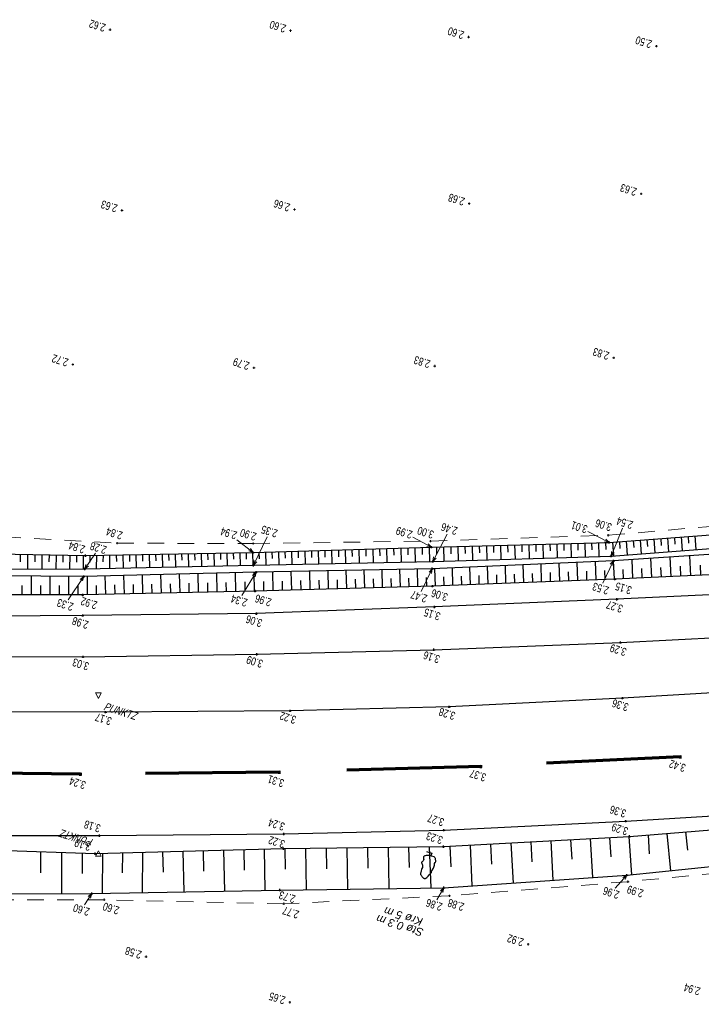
# Model space of a CAD drawing. Header units: metres. Extents: x 3521221 to 3521364, y 5943318 to 5943439.
# Tile 14 of 15: x 3521298 to 3521329, y 5943393 to 5943437. Entities that reach past the tile are written whole.
import ezdxf
from ezdxf.enums import TextEntityAlignment as Align

# ---------------------------------------------------------------- set-up
doc = ezdxf.new("R2010")
doc.units = ezdxf.units.M
doc.header["$PDMODE"] = 2
doc.header["$PDSIZE"] = 0.05
doc.linetypes.add('JIS_02_0.7', pattern=[1.35, 0.75, -0.6])
doc.linetypes.add('X_VA_MARKIERUNG', pattern=[12, 6, -6])
for name, color, linetype, lineweight in [('Boeschung OK', 30, 'Continuous', 30), ('Boeschung UK', 22, 'Continuous', 30), ('Boeschungsschraffuren', 82, 'Continuous', 30), ('Fahrbahnrand', 5, 'Continuous', 30), ('Gehwegrand', 131, 'Continuous', 30), ('Gelaendepunkt', 21, 'Continuous', 13), ('Graben - OK Boeschung', 30, 'Continuous', 30), ('Graben - UK Boeschung', 14, 'Continuous', 30), ('Höhentexte', 8, 'Continuous', 9), ('Laubbaum', 92, 'Continuous', 30), ('Leitpfosten', 3, 'Continuous', 9), ('Nutzungsgrenzen', 81, 'JIS_02_0.7', 18), ('VG_Text_Vegetation', 3, 'Continuous', 9)]:
    doc.layers.add(name, color=color, linetype=linetype, lineweight=lineweight)
doc.layers.add('Fahrbahnlaengsmarkierung gestrichelt', color=7, linetype='X_VA_MARKIERUNG', lineweight=70, true_color=0x8c94c7)
doc.styles.add('Punkthöhe', font='arial.ttf', dxfattribs={"width": 0.75})
doc.styles.add('Text Vegetation', font='ariali.ttf')

msp = doc.modelspace()

# ---------------------------------------------------------------- linework, layer by layer
at = {"layer": 'Boeschung OK', "color": 253}
for p, q in [((3521325.794, 5943400.239), (3521333.518, 5943400.872)), ((3521317.46, 5943399.785), (3521325.794, 5943400.239)), ((3521292.766, 5943399.785), (3521301.841, 5943399.471)), ((3521310.281, 5943399.693), (3521317.46, 5943399.785)), ((3521301.841, 5943399.471), (3521310.281, 5943399.693))]:
    msp.add_line(p, q, dxfattribs=at)
for p in [(3521325.794, 5943400.239), (3521317.46, 5943399.785), (3521301.841, 5943399.471), (3521310.281, 5943399.693)]:
    msp.add_point(p, dxfattribs=at)
at = {"layer": 'Boeschung UK', "color": 253}
for p, q in [((3521325.675, 5943398.504), (3521333.834, 5943399.349)), ((3521317.475, 5943397.94), (3521325.675, 5943398.504)), ((3521292.785, 5943397.657), (3521301.692, 5943397.68)), ((3521301.692, 5943397.68), (3521310.12, 5943397.839)), ((3521310.12, 5943397.839), (3521317.475, 5943397.94))]:
    msp.add_line(p, q, dxfattribs=at)
for p in [(3521325.675, 5943398.504), (3521301.692, 5943397.68), (3521310.12, 5943397.839), (3521317.475, 5943397.94)]:
    msp.add_point(p, dxfattribs=at)
at = {"layer": 'Boeschungsschraffuren', "color": 253}
for p, q in [((3521325.646, 5943413.47), (3521325.69, 5943412.85)), ((3521325.956, 5943413.493), (3521325.977, 5943413.184)), ((3521326.264, 5943413.516), (3521326.308, 5943412.898)), ((3521326.573, 5943413.539), (3521326.595, 5943413.231)), ((3521326.881, 5943413.562), (3521326.924, 5943412.946)), ((3521327.189, 5943413.585), (3521327.21, 5943413.278)), ((3521327.496, 5943413.608), (3521327.539, 5943412.994)), ((3521327.803, 5943413.631), (3521327.824, 5943413.324)), ((3521328.109, 5943413.654), (3521328.152, 5943413.041)), ((3521328.415, 5943413.677), (3521328.437, 5943413.371)), ((3521328.721, 5943413.7), (3521328.764, 5943413.089)), ((3521310.643, 5943413.01), (3521310.659, 5943412.421)), ((3521310.939, 5943413.019), (3521310.947, 5943412.723)), ((3521311.236, 5943413.028), (3521311.252, 5943412.434)), ((3521311.534, 5943413.037), (3521311.542, 5943412.738)), ((3521311.834, 5943413.046), (3521311.85, 5943412.446)), ((3521312.135, 5943413.055), (3521312.143, 5943412.754)), ((3521312.437, 5943413.064), (3521312.453, 5943412.459)), ((3521312.741, 5943413.073), (3521312.749, 5943412.769)), ((3521313.046, 5943413.082), (3521313.062, 5943412.472)), ((3521313.352, 5943413.091), (3521313.361, 5943412.785)), ((3521313.66, 5943413.1), (3521313.677, 5943412.485)), ((3521313.969, 5943413.109), (3521313.977, 5943412.8)), ((3521314.28, 5943413.119), (3521314.296, 5943412.498)), ((3521314.591, 5943413.128), (3521314.6, 5943412.816)), ((3521314.905, 5943413.137), (3521314.921, 5943412.511)), ((3521315.219, 5943413.147), (3521315.228, 5943412.832)), ((3521315.535, 5943413.156), (3521315.552, 5943412.524)), ((3521315.852, 5943413.165), (3521315.861, 5943412.848)), ((3521316.171, 5943413.175), (3521316.188, 5943412.537)), ((3521316.491, 5943413.185), (3521316.5, 5943412.864)), ((3521316.813, 5943413.194), (3521316.83, 5943412.551)), ((3521317.135, 5943413.203), (3521317.143, 5943412.881)), ((3521317.456, 5943413.212), (3521317.474, 5943412.569)), ((3521317.777, 5943413.22), (3521317.786, 5943412.899)), ((3521318.098, 5943413.229), (3521318.115, 5943412.588)), ((3521318.417, 5943413.238), (3521318.426, 5943412.918)), ((3521318.737, 5943413.246), (3521318.754, 5943412.607)), ((3521319.056, 5943413.255), (3521319.064, 5943412.936)), ((3521319.374, 5943413.263), (3521319.392, 5943412.627)), ((3521319.692, 5943413.272), (3521319.701, 5943412.954)), ((3521320.01, 5943413.281), (3521320.027, 5943412.646)), ((3521320.327, 5943413.289), (3521320.335, 5943412.972)), ((3521320.643, 5943413.298), (3521320.66, 5943412.665)), ((3521320.959, 5943413.306), (3521320.968, 5943412.99)), ((3521321.275, 5943413.315), (3521321.292, 5943412.684)), ((3521321.59, 5943413.323), (3521321.599, 5943413.008)), ((3521321.905, 5943413.332), (3521321.922, 5943412.703)), ((3521322.219, 5943413.34), (3521322.227, 5943413.026)), ((3521322.532, 5943413.349), (3521322.549, 5943412.721)), ((3521322.846, 5943413.357), (3521322.854, 5943413.044)), ((3521323.158, 5943413.366), (3521323.175, 5943412.74)), ((3521323.47, 5943413.374), (3521323.479, 5943413.062)), ((3521323.782, 5943413.382), (3521323.799, 5943412.759)), ((3521324.093, 5943413.391), (3521324.102, 5943413.08)), ((3521324.404, 5943413.399), (3521324.421, 5943412.778)), ((3521324.714, 5943413.408), (3521324.723, 5943413.097)), ((3521325.027, 5943413.423), (3521325.071, 5943412.802)), ((3521325.337, 5943413.446), (3521325.359, 5943413.136)), ((3521298.487, 5943412.876), (3521298.483, 5943412.544)), ((3521298.815, 5943412.869), (3521298.808, 5943412.213)), ((3521299.139, 5943412.863), (3521299.136, 5943412.539)), ((3521299.46, 5943412.857), (3521299.453, 5943412.216)), ((3521299.776, 5943412.85), (3521299.773, 5943412.534)), ((3521300.089, 5943412.844), (3521300.082, 5943412.218)), ((3521300.399, 5943412.838), (3521300.395, 5943412.529)), ((3521300.705, 5943412.832), (3521300.698, 5943412.22)), ((3521301.007, 5943412.826), (3521301.004, 5943412.524)), ((3521301.306, 5943412.82), (3521301.299, 5943412.223)), ((3521301.603, 5943412.821), (3521301.599, 5943412.525)), ((3521301.899, 5943412.827), (3521301.892, 5943412.234)), ((3521302.195, 5943412.833), (3521302.192, 5943412.537)), ((3521302.491, 5943412.838), (3521302.484, 5943412.247)), ((3521302.787, 5943412.844), (3521302.795, 5943412.549)), ((3521303.081, 5943412.849), (3521303.097, 5943412.26)), ((3521303.376, 5943412.855), (3521303.384, 5943412.561)), ((3521303.67, 5943412.86), (3521303.685, 5943412.273)), ((3521303.963, 5943412.866), (3521303.971, 5943412.572)), ((3521304.256, 5943412.871), (3521304.272, 5943412.285)), ((3521304.549, 5943412.877), (3521304.557, 5943412.584)), ((3521304.842, 5943412.882), (3521304.857, 5943412.298)), ((3521305.134, 5943412.888), (3521305.141, 5943412.596)), ((3521305.425, 5943412.893), (3521305.441, 5943412.31)), ((3521305.717, 5943412.899), (3521305.724, 5943412.608)), ((3521306.007, 5943412.904), (3521306.023, 5943412.323)), ((3521306.298, 5943412.91), (3521306.306, 5943412.619)), ((3521306.588, 5943412.915), (3521306.604, 5943412.335)), ((3521306.878, 5943412.921), (3521306.885, 5943412.631)), ((3521307.167, 5943412.926), (3521307.183, 5943412.347)), ((3521307.456, 5943412.931), (3521307.464, 5943412.643)), ((3521307.745, 5943412.937), (3521307.76, 5943412.36)), ((3521308.033, 5943412.942), (3521308.041, 5943412.654)), ((3521308.321, 5943412.948), (3521308.336, 5943412.372)), ((3521308.608, 5943412.953), (3521308.616, 5943412.666)), ((3521308.895, 5943412.958), (3521308.911, 5943412.384)), ((3521309.183, 5943412.967), (3521309.191, 5943412.679)), ((3521309.473, 5943412.975), (3521309.488, 5943412.397)), ((3521309.763, 5943412.984), (3521309.771, 5943412.693)), ((3521310.055, 5943412.993), (3521310.071, 5943412.409)), ((3521310.348, 5943413.001), (3521310.356, 5943412.708)), ((3521325.113, 5943411.761), (3521325.074, 5943412.586)), ((3521325.943, 5943411.798), (3521325.902, 5943412.641)), ((3521326.79, 5943411.836), (3521326.749, 5943412.697)), ((3521327.656, 5943411.875), (3521327.614, 5943412.755)), ((3521328.541, 5943411.915), (3521328.498, 5943412.814)), ((3521312.303, 5943411.322), (3521312.279, 5943412.136)), ((3521313.116, 5943411.344), (3521313.092, 5943412.153)), ((3521313.923, 5943411.366), (3521313.9, 5943412.169)), ((3521314.725, 5943411.388), (3521314.702, 5943412.185)), ((3521315.52, 5943411.41), (3521315.497, 5943412.202)), ((3521316.31, 5943411.432), (3521316.287, 5943412.218)), ((3521317.094, 5943411.455), (3521317.072, 5943412.236)), ((3521317.876, 5943411.485), (3521317.853, 5943412.27)), ((3521318.663, 5943411.515), (3521318.64, 5943412.305)), ((3521319.454, 5943411.545), (3521319.43, 5943412.339)), ((3521320.249, 5943411.575), (3521320.225, 5943412.374)), ((3521321.048, 5943411.606), (3521321.025, 5943412.409)), ((3521321.852, 5943411.637), (3521321.829, 5943412.444)), ((3521322.661, 5943411.667), (3521322.637, 5943412.479)), ((3521323.474, 5943411.698), (3521323.45, 5943412.515)), ((3521324.291, 5943411.73), (3521324.267, 5943412.551)), ((3521324.701, 5943411.745), (3521324.682, 5943412.157)), ((3521325.526, 5943411.779), (3521325.506, 5943412.196)), ((3521326.364, 5943411.817), (3521326.344, 5943412.243)), ((3521327.221, 5943411.856), (3521327.2, 5943412.291)), ((3521328.096, 5943411.895), (3521328.075, 5943412.34)), ((3521328.99, 5943411.935), (3521328.969, 5943412.39)), ((3521298.987, 5943411.06), (3521298.986, 5943411.9)), ((3521299.827, 5943411.058), (3521299.826, 5943411.895)), ((3521300.662, 5943411.057), (3521300.661, 5943411.889)), ((3521301.493, 5943411.061), (3521301.492, 5943411.889)), ((3521302.322, 5943411.079), (3521302.298, 5943411.908)), ((3521303.151, 5943411.098), (3521303.127, 5943411.928)), ((3521303.982, 5943411.117), (3521303.957, 5943411.948)), ((3521304.813, 5943411.136), (3521304.789, 5943411.968)), ((3521305.646, 5943411.155), (3521305.622, 5943411.988)), ((3521306.48, 5943411.174), (3521306.456, 5943412.008)), ((3521307.316, 5943411.193), (3521307.291, 5943412.029)), ((3521308.152, 5943411.211), (3521308.128, 5943412.049)), ((3521308.99, 5943411.23), (3521308.965, 5943412.069)), ((3521309.827, 5943411.253), (3521309.803, 5943412.086)), ((3521310.658, 5943411.276), (3521310.634, 5943412.103)), ((3521311.072, 5943411.288), (3521311.06, 5943411.7)), ((3521311.483, 5943411.299), (3521311.459, 5943412.12)), ((3521311.894, 5943411.31), (3521311.882, 5943411.719)), ((3521312.71, 5943411.333), (3521312.698, 5943411.739)), ((3521313.52, 5943411.355), (3521313.509, 5943411.758)), ((3521314.325, 5943411.377), (3521314.313, 5943411.777)), ((3521315.123, 5943411.399), (3521315.112, 5943411.796)), ((3521315.916, 5943411.421), (3521315.905, 5943411.815)), ((3521316.703, 5943411.443), (3521316.692, 5943411.834)), ((3521317.485, 5943411.47), (3521317.473, 5943411.862)), ((3521318.269, 5943411.5), (3521318.258, 5943411.894)), ((3521319.058, 5943411.53), (3521319.046, 5943411.926)), ((3521319.851, 5943411.56), (3521319.839, 5943411.958)), ((3521320.648, 5943411.591), (3521320.636, 5943411.991)), ((3521321.45, 5943411.621), (3521321.438, 5943412.024)), ((3521322.256, 5943411.652), (3521322.244, 5943412.057)), ((3521323.067, 5943411.683), (3521323.055, 5943412.09)), ((3521323.882, 5943411.714), (3521323.87, 5943412.123)), ((3521298.566, 5943411.06), (3521298.565, 5943411.482)), ((3521299.407, 5943411.059), (3521299.407, 5943411.478)), ((3521300.245, 5943411.058), (3521300.244, 5943411.475)), ((3521301.078, 5943411.056), (3521301.078, 5943411.471)), ((3521301.907, 5943411.07), (3521301.907, 5943411.484)), ((3521302.736, 5943411.089), (3521302.724, 5943411.504)), ((3521303.566, 5943411.108), (3521303.554, 5943411.523)), ((3521304.397, 5943411.126), (3521304.385, 5943411.542)), ((3521305.23, 5943411.145), (3521305.217, 5943411.562)), ((3521306.063, 5943411.164), (3521306.051, 5943411.581)), ((3521306.898, 5943411.183), (3521306.886, 5943411.601)), ((3521307.734, 5943411.202), (3521307.721, 5943411.62)), ((3521308.571, 5943411.221), (3521308.558, 5943411.64)), ((3521309.409, 5943411.242), (3521309.397, 5943411.66)), ((3521310.243, 5943411.265), (3521310.231, 5943411.68)), ((3521325.765, 5943400.238), (3521325.875, 5943398.525)), ((3521326.621, 5943400.307), (3521326.675, 5943399.46)), ((3521327.467, 5943400.376), (3521327.628, 5943398.706)), ((3521328.303, 5943400.445), (3521328.383, 5943399.619)), ((3521317.737, 5943399.8), (3521317.775, 5943398.882)), ((3521318.655, 5943399.85), (3521318.73, 5943398.026)), ((3521319.567, 5943399.9), (3521319.604, 5943398.994)), ((3521320.472, 5943399.949), (3521320.569, 5943398.153)), ((3521321.37, 5943399.998), (3521321.418, 5943399.106)), ((3521322.261, 5943400.047), (3521322.357, 5943398.276)), ((3521323.147, 5943400.095), (3521323.203, 5943399.216)), ((3521324.026, 5943400.143), (3521324.137, 5943398.398)), ((3521324.899, 5943400.191), (3521324.954, 5943399.324)), ((3521299.396, 5943399.556), (3521299.391, 5943398.615)), ((3521300.337, 5943399.523), (3521300.327, 5943397.676)), ((3521301.26, 5943399.491), (3521301.255, 5943398.585)), ((3521302.166, 5943399.48), (3521302.156, 5943397.689)), ((3521303.062, 5943399.503), (3521303.057, 5943398.604)), ((3521303.96, 5943399.527), (3521303.951, 5943397.723)), ((3521304.863, 5943399.55), (3521304.885, 5943398.646)), ((3521305.768, 5943399.574), (3521305.812, 5943397.758)), ((3521306.676, 5943399.598), (3521306.698, 5943398.687)), ((3521307.587, 5943399.622), (3521307.632, 5943397.792)), ((3521308.502, 5943399.646), (3521308.525, 5943398.728)), ((3521309.421, 5943399.67), (3521309.452, 5943397.826)), ((3521310.343, 5943399.694), (3521310.358, 5943398.768)), ((3521311.268, 5943399.706), (3521311.3, 5943397.855)), ((3521312.194, 5943399.718), (3521312.209, 5943398.793)), ((3521313.119, 5943399.729), (3521313.15, 5943397.881)), ((3521314.043, 5943399.741), (3521314.059, 5943398.817)), ((3521314.967, 5943399.753), (3521314.998, 5943397.906)), ((3521315.891, 5943399.765), (3521315.913, 5943398.842)), ((3521316.814, 5943399.777), (3521316.89, 5943397.932))]:
    msp.add_line(p, q, dxfattribs=at)
at = {"layer": 'Fahrbahnlaengsmarkierung gestrichelt', "color": 253}
for p, q in [((3521336.975, 5943404.401), (3521328.066, 5943403.805)), ((3521328.066, 5943403.805), (3521319.126, 5943403.376)), ((3521319.126, 5943403.376), (3521310.095, 5943403.114)), ((3521301.181, 5943403.036), (3521292.283, 5943403.122)), ((3521310.095, 5943403.114), (3521301.181, 5943403.036))]:
    msp.add_line(p, q, dxfattribs=at)
for p in [(3521328.066, 5943403.805), (3521319.126, 5943403.376), (3521301.181, 5943403.036), (3521310.095, 5943403.114)]:
    msp.add_point(p, dxfattribs=at)
at = {"layer": 'Fahrbahnrand', "color": 253}
for p, q in [((3521333.595, 5943406.921), (3521325.476, 5943406.432)), ((3521325.476, 5943406.432), (3521317.712, 5943406.043)), ((3521317.712, 5943406.043), (3521310.583, 5943405.864)), ((3521302.312, 5943405.807), (3521295.205, 5943405.823)), ((3521310.583, 5943405.864), (3521302.312, 5943405.807)), ((3521325.621, 5943400.925), (3521333.487, 5943401.391)), ((3521317.474, 5943400.521), (3521325.621, 5943400.925)), ((3521294.843, 5943400.283), (3521302.03, 5943400.278)), ((3521302.03, 5943400.278), (3521310.297, 5943400.35)), ((3521310.297, 5943400.35), (3521317.474, 5943400.521))]:
    msp.add_line(p, q, dxfattribs=at)
for p in [(3521325.476, 5943406.432), (3521317.712, 5943406.043), (3521302.312, 5943405.807), (3521310.583, 5943405.864), (3521325.621, 5943400.925), (3521302.03, 5943400.278), (3521310.297, 5943400.35), (3521317.474, 5943400.521)]:
    msp.add_point(p, dxfattribs=at)
at = {"layer": 'Gehwegrand', "color": 253}
for p, q in [((3521333.713, 5943411.266), (3521325.226, 5943410.864)), ((3521325.226, 5943410.864), (3521317.049, 5943410.522)), ((3521317.049, 5943410.522), (3521309.069, 5943410.219)), ((3521301.287, 5943410.138), (3521293.573, 5943410.071)), ((3521309.069, 5943410.219), (3521301.287, 5943410.138)), ((3521325.389, 5943408.925), (3521333.568, 5943409.363)), ((3521309.095, 5943408.399), (3521317.026, 5943408.604)), ((3521317.026, 5943408.604), (3521325.389, 5943408.925)), ((3521293.914, 5943408.323), (3521301.302, 5943408.284)), ((3521301.302, 5943408.284), (3521309.095, 5943408.399))]:
    msp.add_line(p, q, dxfattribs=at)
for p in [(3521325.226, 5943410.864), (3521317.049, 5943410.522), (3521301.287, 5943410.138), (3521309.069, 5943410.219), (3521317.026, 5943408.604), (3521325.389, 5943408.925), (3521301.302, 5943408.284), (3521309.095, 5943408.399)]:
    msp.add_point(p, dxfattribs=at)
at = {"layer": 'Gelaendepunkt', "color": 253}
for p in [(3521302.509, 5943436.375), (3521310.597, 5943436.337), (3521318.579, 5943436.045), (3521326.994, 5943435.639), (3521326.313, 5943429.024), (3521318.605, 5943428.588), (3521303.041, 5943428.284), (3521310.777, 5943428.324), (3521300.84, 5943421.379), (3521325.084, 5943421.68), (3521308.959, 5943421.228), (3521317.063, 5943421.311), (3521321.247, 5943395.407), (3521304.124, 5943394.85), (3521310.567, 5943392.812)]:
    msp.add_point(p, dxfattribs=at)
at = {"layer": 'Graben - OK Boeschung', "color": 253}
for p, q in [((3521324.879, 5943413.412), (3521333.22, 5943414.038)), ((3521308.924, 5943412.959), (3521316.91, 5943413.197)), ((3521316.91, 5943413.197), (3521324.879, 5943413.412)), ((3521293.47, 5943412.975), (3521301.417, 5943412.818)), ((3521301.417, 5943412.818), (3521308.924, 5943412.959)), ((3521333.413, 5943412.134), (3521325.139, 5943411.762)), ((3521325.139, 5943411.762), (3521316.962, 5943411.45)), ((3521316.962, 5943411.45), (3521309.015, 5943411.231)), ((3521301.285, 5943411.056), (3521293.589, 5943411.068)), ((3521309.015, 5943411.231), (3521301.285, 5943411.056))]:
    msp.add_line(p, q, dxfattribs=at)
for p in [(3521324.879, 5943413.412), (3521316.91, 5943413.197), (3521301.417, 5943412.818), (3521308.924, 5943412.959), (3521325.139, 5943411.762), (3521309.015, 5943411.231), (3521316.962, 5943411.45), (3521301.285, 5943411.056)]:
    msp.add_point(p, dxfattribs=at)
at = {"layer": 'Graben - UK Boeschung', "color": 253}
for p, q in [((3521324.965, 5943412.794), (3521333.229, 5943413.435)), ((3521333.44, 5943413.143), (3521325.075, 5943412.586)), ((3521325.075, 5943412.586), (3521316.952, 5943412.231)), ((3521316.977, 5943412.554), (3521324.965, 5943412.794)), ((3521293.56, 5943412.193), (3521301.373, 5943412.223)), ((3521301.373, 5943412.223), (3521308.936, 5943412.385)), ((3521308.936, 5943412.385), (3521316.977, 5943412.554)), ((3521316.952, 5943412.231), (3521309.054, 5943412.071)), ((3521301.332, 5943411.885), (3521293.707, 5943411.934)), ((3521309.054, 5943412.071), (3521301.332, 5943411.885))]:
    msp.add_line(p, q, dxfattribs=at)
for p in [(3521316.977, 5943412.554), (3521324.965, 5943412.794), (3521325.075, 5943412.586), (3521301.373, 5943412.223), (3521308.936, 5943412.385), (3521316.952, 5943412.231), (3521301.332, 5943411.885), (3521309.054, 5943412.071)]:
    msp.add_point(p, dxfattribs=at)
at = {"layer": 'Höhentexte', "color": 253}
for p, q in [((3521325.481, 5943414.042), (3521324.965, 5943412.794)), ((3521308.185, 5943413.532), (3521308.924, 5943412.959)), ((3521309.555, 5943413.663), (3521308.936, 5943412.385)), ((3521316.075, 5943413.639), (3521316.91, 5943413.197)), ((3521317.613, 5943413.778), (3521316.977, 5943412.554)), ((3521323.921, 5943413.892), (3521324.879, 5943413.412)), ((3521324.879, 5943413.412), (3521324.73, 5943413.561)), ((3521308.725, 5943413.029), (3521308.924, 5943412.959)), ((3521308.924, 5943412.959), (3521308.807, 5943413.134)), ((3521316.702, 5943413.232), (3521316.91, 5943413.197)), ((3521316.91, 5943413.197), (3521316.764, 5943413.349)), ((3521324.67, 5943413.442), (3521324.879, 5943413.412)), ((3521301.855, 5943412.933), (3521301.373, 5943412.223)), ((3521308.963, 5943412.594), (3521308.936, 5943412.385)), ((3521317.01, 5943412.762), (3521316.977, 5943412.554)), ((3521316.977, 5943412.554), (3521317.128, 5943412.701)), ((3521324.595, 5943411.582), (3521325.075, 5943412.586)), ((3521325.075, 5943412.586), (3521324.929, 5943412.434)), ((3521324.98, 5943413.004), (3521324.965, 5943412.794)), ((3521324.965, 5943412.794), (3521325.103, 5943412.953)), ((3521325.049, 5943412.377), (3521325.075, 5943412.586)), ((3521301.43, 5943412.426), (3521301.373, 5943412.223)), ((3521301.373, 5943412.223), (3521301.54, 5943412.351)), ((3521308.936, 5943412.385), (3521309.083, 5943412.536)), ((3521316.451, 5943411.214), (3521316.952, 5943412.231)), ((3521316.952, 5943412.231), (3521316.804, 5943412.081)), ((3521316.923, 5943412.022), (3521316.952, 5943412.231)), ((3521300.634, 5943410.843), (3521301.332, 5943411.885)), ((3521301.332, 5943411.885), (3521301.165, 5943411.756)), ((3521301.276, 5943411.682), (3521301.332, 5943411.885)), ((3521308.418, 5943411.031), (3521309.054, 5943412.071)), ((3521309.054, 5943412.071), (3521308.893, 5943411.935)), ((3521309.006, 5943411.866), (3521309.054, 5943412.071)), ((3521325.143, 5943397.927), (3521325.675, 5943398.504)), ((3521325.675, 5943398.504), (3521325.49, 5943398.402)), ((3521325.588, 5943398.312), (3521325.675, 5943398.504)), ((3521301.358, 5943397.177), (3521301.692, 5943397.68)), ((3521301.692, 5943397.68), (3521301.526, 5943397.55)), ((3521301.637, 5943397.477), (3521301.692, 5943397.68)), ((3521317.155, 5943397.406), (3521317.475, 5943397.94)), ((3521317.475, 5943397.94), (3521317.315, 5943397.803)), ((3521317.429, 5943397.734), (3521317.475, 5943397.94))]:
    msp.add_line(p, q, dxfattribs=at)
at = {"layer": 'Laubbaum', "color": 253}
for p, q in [((3521316.576, 5943399.345), (3521316.569, 5943399.335)), ((3521316.586, 5943399.352), (3521316.576, 5943399.345)), ((3521316.611, 5943399.366), (3521316.586, 5943399.352)), ((3521316.636, 5943399.376), (3521316.611, 5943399.366)), ((3521316.684, 5943399.387), (3521316.636, 5943399.376)), ((3521316.732, 5943399.389), (3521316.684, 5943399.387)), ((3521316.688, 5943399.572), (3521316.93, 5943399.495)), ((3521316.774, 5943399.385), (3521316.732, 5943399.389)), ((3521316.824, 5943399.379), (3521316.774, 5943399.385)), ((3521316.867, 5943399.371), (3521316.824, 5943399.379)), ((3521316.913, 5943399.361), (3521316.867, 5943399.371)), ((3521316.93, 5943399.495), (3521316.89, 5943399.366)), ((3521316.973, 5943399.344), (3521316.913, 5943399.361)), ((3521317.03, 5943399.324), (3521316.973, 5943399.344)), ((3521316.473, 5943399.073), (3521316.472, 5943399.062)), ((3521316.472, 5943399.062), (3521316.474, 5943399.052)), ((3521316.478, 5943399.085), (3521316.473, 5943399.073)), ((3521316.474, 5943399.052), (3521316.479, 5943399.04)), ((3521316.483, 5943399.092), (3521316.478, 5943399.085)), ((3521316.479, 5943399.04), (3521316.501, 5943398.998)), ((3521316.489, 5943399.098), (3521316.483, 5943399.092)), ((3521316.502, 5943399.108), (3521316.489, 5943399.098)), ((3521316.501, 5943398.998), (3521316.511, 5943398.951)), ((3521316.514, 5943399.12), (3521316.502, 5943399.108)), ((3521316.511, 5943398.951), (3521316.514, 5943398.92)), ((3521316.535, 5943399.146), (3521316.514, 5943399.12)), ((3521316.514, 5943398.92), (3521316.515, 5943398.879)), ((3521316.554, 5943399.174), (3521316.535, 5943399.146)), ((3521316.561, 5943399.186), (3521316.554, 5943399.174)), ((3521316.558, 5943399.296), (3521316.556, 5943399.28)), ((3521316.556, 5943399.28), (3521316.557, 5943399.255)), ((3521316.557, 5943399.255), (3521316.564, 5943399.233)), ((3521316.561, 5943399.313), (3521316.558, 5943399.296)), ((3521316.564, 5943399.324), (3521316.561, 5943399.313)), ((3521316.567, 5943399.2), (3521316.561, 5943399.186)), ((3521316.569, 5943399.335), (3521316.564, 5943399.324)), ((3521316.564, 5943399.233), (3521316.568, 5943399.217)), ((3521316.568, 5943399.217), (3521316.567, 5943399.2)), ((3521317.006, 5943398.822), (3521317.05, 5943398.946)), ((3521317.044, 5943399.316), (3521317.03, 5943399.324)), ((3521317.055, 5943399.305), (3521317.044, 5943399.316)), ((3521317.049, 5943398.987), (3521317.057, 5943399.027)), ((3521317.05, 5943398.946), (3521317.049, 5943398.987)), ((3521317.067, 5943399.29), (3521317.055, 5943399.305)), ((3521317.057, 5943399.027), (3521317.077, 5943399.065)), ((3521317.077, 5943399.272), (3521317.067, 5943399.29)), ((3521317.09, 5943399.244), (3521317.077, 5943399.272)), ((3521317.077, 5943399.065), (3521317.102, 5943399.093)), ((3521317.099, 5943399.214), (3521317.09, 5943399.244)), ((3521317.114, 5943399.142), (3521317.099, 5943399.214)), ((3521317.102, 5943399.093), (3521317.113, 5943399.124)), ((3521317.113, 5943399.124), (3521317.114, 5943399.142)), ((3521316.423, 5943398.57), (3521316.422, 5943398.559)), ((3521316.422, 5943398.559), (3521316.424, 5943398.545)), ((3521316.428, 5943398.601), (3521316.423, 5943398.57)), ((3521316.424, 5943398.545), (3521316.429, 5943398.536)), ((3521316.436, 5943398.631), (3521316.428, 5943398.601)), ((3521316.429, 5943398.536), (3521316.435, 5943398.523)), ((3521316.435, 5943398.523), (3521316.447, 5943398.501)), ((3521316.453, 5943398.694), (3521316.436, 5943398.631)), ((3521316.447, 5943398.501), (3521316.465, 5943398.473)), ((3521316.473, 5943398.755), (3521316.453, 5943398.694)), ((3521316.465, 5943398.473), (3521316.479, 5943398.455)), ((3521316.489, 5943398.801), (3521316.473, 5943398.755)), ((3521316.506, 5943398.846), (3521316.489, 5943398.801)), ((3521316.512, 5943398.862), (3521316.506, 5943398.846)), ((3521316.515, 5943398.879), (3521316.512, 5943398.862)), ((3521316.706, 5943398.397), (3521316.766, 5943398.462)), ((3521316.766, 5943398.462), (3521316.812, 5943398.516)), ((3521316.812, 5943398.516), (3521316.846, 5943398.548)), ((3521316.846, 5943398.548), (3521316.878, 5943398.582)), ((3521316.878, 5943398.582), (3521316.891, 5943398.596)), ((3521316.891, 5943398.596), (3521316.903, 5943398.611)), ((3521316.903, 5943398.611), (3521316.909, 5943398.619)), ((3521316.909, 5943398.619), (3521316.914, 5943398.629)), ((3521316.913, 5943398.665), (3521316.915, 5943398.676)), ((3521316.914, 5943398.653), (3521316.913, 5943398.665)), ((3521316.915, 5943398.642), (3521316.914, 5943398.653)), ((3521316.914, 5943398.629), (3521316.915, 5943398.642)), ((3521316.915, 5943398.676), (3521316.917, 5943398.688)), ((3521316.917, 5943398.688), (3521316.923, 5943398.699)), ((3521316.923, 5943398.699), (3521316.934, 5943398.706)), ((3521316.934, 5943398.706), (3521317, 5943398.811)), ((3521317, 5943398.811), (3521317.006, 5943398.822)), ((3521316.479, 5943398.455), (3521316.502, 5943398.427)), ((3521316.502, 5943398.427), (3521316.518, 5943398.41)), ((3521316.518, 5943398.41), (3521316.533, 5943398.393)), ((3521316.533, 5943398.393), (3521316.544, 5943398.384)), ((3521316.544, 5943398.384), (3521316.555, 5943398.375)), ((3521316.555, 5943398.375), (3521316.567, 5943398.367)), ((3521316.567, 5943398.367), (3521316.582, 5943398.36)), ((3521316.582, 5943398.36), (3521316.596, 5943398.355)), ((3521316.596, 5943398.355), (3521316.611, 5943398.351)), ((3521316.611, 5943398.351), (3521316.619, 5943398.35)), ((3521316.619, 5943398.35), (3521316.629, 5943398.35)), ((3521316.629, 5943398.35), (3521316.637, 5943398.352)), ((3521316.637, 5943398.352), (3521316.647, 5943398.356)), ((3521316.647, 5943398.356), (3521316.662, 5943398.366)), ((3521316.662, 5943398.366), (3521316.706, 5943398.397))]:
    msp.add_line(p, q, dxfattribs=at)
at = {"layer": 'Leitpfosten', "color": 253}
for p, q in [((3521301.862, 5943406.668), (3521301.987, 5943406.418)), ((3521302.112, 5943406.668), (3521301.862, 5943406.668)), ((3521301.987, 5943406.418), (3521302.112, 5943406.668)), ((3521301.988, 5943399.599), (3521301.863, 5943399.349)), ((3521301.863, 5943399.349), (3521302.113, 5943399.349)), ((3521302.113, 5943399.349), (3521301.988, 5943399.599))]:
    msp.add_line(p, q, dxfattribs=at)
at = {"layer": 'Nutzungsgrenzen', "color": 253}
for p, q in [((3521324.837, 5943413.728), (3521332.973, 5943414.434)), ((3521295.072, 5943413.813), (3521302.831, 5943413.374)), ((3521308.924, 5943413.36), (3521316.869, 5943413.468)), ((3521316.869, 5943413.468), (3521324.837, 5943413.728)), ((3521302.831, 5943413.374), (3521308.924, 5943413.36)), ((3521333.829, 5943398.98), (3521325.72, 5943398.213)), ((3521325.72, 5943398.213), (3521317.72, 5943397.581)), ((3521317.72, 5943397.581), (3521310.294, 5943397.223)), ((3521302.241, 5943397.402), (3521294.736, 5943397.39)), ((3521310.294, 5943397.223), (3521302.241, 5943397.402))]:
    msp.add_line(p, q, dxfattribs=at)
for p in [(3521316.869, 5943413.468), (3521324.837, 5943413.728), (3521302.831, 5943413.374), (3521308.924, 5943413.36), (3521325.72, 5943398.213), (3521317.72, 5943397.581), (3521302.241, 5943397.402), (3521310.294, 5943397.223)]:
    msp.add_point(p, dxfattribs=at)

# ---------------------------------------------------------------- texts
at = {"layer": 'Höhentexte', "color": 253, "linetype": 'ByBlock', "style": 'Punkthöhe', "width": 0.75}
for s, p in [('2.62', (3521302.343, 5943436.614)), ('2.60', (3521310.431, 5943436.576)), ('2.60', (3521318.413, 5943436.284)), ('2.50', (3521326.828, 5943435.878)), ('2.63', (3521326.147, 5943429.263)), ('2.68', (3521318.439, 5943428.827)), ('2.63', (3521302.875, 5943428.523)), ('2.66', (3521310.611, 5943428.563)), ('2.72', (3521300.675, 5943421.621)), ('2.83', (3521324.918, 5943421.919)), ('2.79', (3521308.793, 5943421.467)), ('2.83', (3521316.897, 5943421.55)), ('3.01', (3521323.943, 5943414.149)), ('3.06', (3521325.028, 5943414.243)), ('2.54', (3521325.979, 5943414.34)), ('2.84', (3521303.105, 5943413.869)), ('2.94', (3521308.231, 5943413.877)), ('2.90', (3521309.107, 5943413.816)), ('2.35', (3521310.053, 5943413.96)), ('2.99', (3521316.096, 5943413.906)), ('3.00', (3521317.054, 5943413.909)), ('2.46', (3521318.117, 5943414.073)), ('2.84', (3521301.423, 5943413.244)), ('2.28', (3521302.388, 5943413.219)), ('3.06', (3521317.677, 5943411.11)), ('2.53', (3521324.901, 5943411.403)), ('3.15', (3521325.923, 5943411.416)), ('2.33', (3521300.904, 5943410.675)), ('2.92', (3521301.97, 5943410.748)), ('2.34', (3521308.698, 5943410.86)), ('2.96', (3521309.776, 5943410.871)), ('2.47', (3521316.757, 5943411.042)), ('3.15', (3521317.347, 5943410.247)), ('3.27', (3521325.523, 5943410.589)), ('2.98', (3521301.582, 5943409.864)), ('3.06', (3521309.366, 5943409.944)), ('3.29', (3521325.687, 5943408.65)), ('3.03', (3521301.599, 5943408.009)), ('3.09', (3521309.393, 5943408.124)), ('3.16', (3521317.323, 5943408.329)), ('3.28', (3521318.016, 5943405.789)), ('3.36', (3521325.779, 5943406.178)), ('3.17', (3521302.615, 5943405.553)), ('3.22', (3521310.885, 5943405.611)), ('3.42', (3521328.339, 5943403.459)), ('3.24', (3521301.455, 5943402.689)), ('3.31', (3521310.345, 5943402.775)), ('3.37', (3521319.4, 5943403.029)), ('3.36', (3521325.676, 5943401.414)), ('3.27', (3521317.513, 5943401.028)), ('3.18', (3521302.12, 5943400.75)), ('3.24', (3521310.373, 5943400.831)), ('3.29', (3521325.758, 5943400.624)), ('3.22', (3521310.379, 5943400.046)), ('3.23', (3521317.454, 5943400.226)), ('3.19', (3521301.687, 5943399.921)), ('2.99', (3521326.449, 5943397.835)), ('2.73', (3521310.851, 5943397.582)), ('2.96', (3521325.37, 5943397.773)), ('2.60', (3521301.629, 5943397.01)), ('2.60', (3521302.958, 5943397.072)), ('2.86', (3521317.438, 5943397.235)), ('2.88', (3521318.413, 5943397.233)), ('2.77', (3521311.011, 5943396.89)), ('2.92', (3521321.081, 5943395.646)), ('2.58', (3521303.958, 5943395.089)), ('2.94', (3521328.998, 5943393.45)), ('2.65', (3521310.401, 5943393.051))]:
    msp.add_text(s, height=0.36, rotation=162.4169, dxfattribs=at).set_placement(p)
at = {"layer": 'Leitpfosten', "color": 253, "style": 'Punkthöhe', "oblique": 15, "width": 0.75}
for rotation, p in [(342.2761, (3521302.24, 5943406.083)), (162.3652, (3521301.734, 5943399.933))]:
    msp.add_attdef('PUNKTZ', text='', height=0.36, rotation=rotation, dxfattribs=at).set_placement(p, align=Align.MIDDLE_LEFT)
at = {"layer": 'VG_Text_Vegetation', "color": 253, "linetype": 'ByBlock', "style": 'Text Vegetation'}
for s, p in [('Stø 0,3 m', (3521316.586, 5943396.089)), ('Krø 5 m', (3521316.557, 5943396.558))]:
    msp.add_text(s, height=0.36, rotation=162.4169, dxfattribs=at).set_placement(p)

doc.saveas('drawing.dxf')
